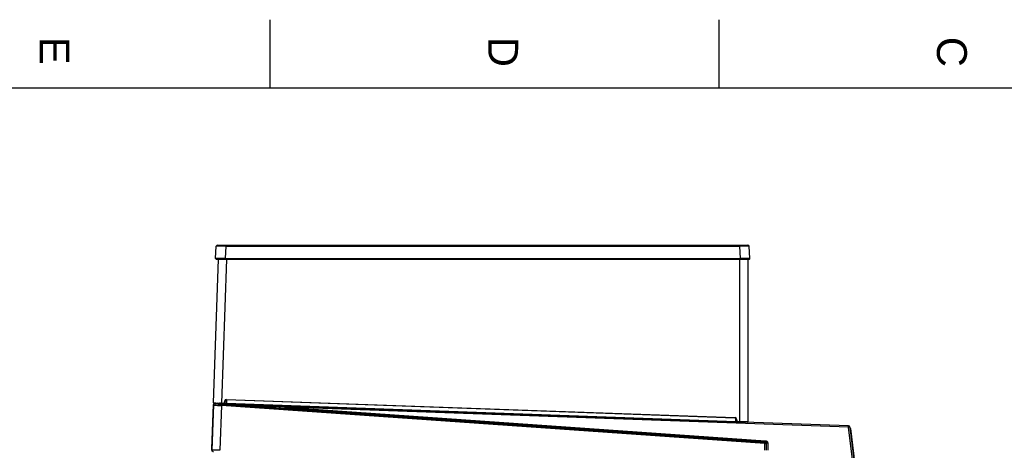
# Model space of a CAD drawing. Header units: millimetres. Extents: x -40 to 419, y 0 to 295.
# Tile 44 of 72: x 181 to 296, y 245 to 295. Entities that reach past the tile are written whole.
import ezdxf

# ---------------------------------------------------------------- set-up
doc = ezdxf.new("R2010")
doc.units = ezdxf.units.MM
for name, color, linetype in [('BW4_CTMPLUS_RL', 7, 'Continuous'), ('Marges', 7, 'Continuous'), ('Standard', 7, 'Continuous')]:
    doc.layers.add(name, color=color, linetype=linetype)

# ---------------------------------------------------------------- blocks, each defined once
blk = doc.blocks.new('SE1')
at = {"layer": 'BW4_CTMPLUS_RL', "color": 7, "linetype": 'Continuous'}
for p, q in [((203.6, 267.06), (203.68, 268.49)), ((203.83, 268.63), (204.79, 268.63)), ((204.79, 268.49), (204.72, 267.06)), ((204.79, 268.63), (264.92, 268.63)), ((204.79, 268.63), (204.79, 268.49)), ((204.79, 268.49), (264.92, 268.49)), ((264.92, 268.63), (265.89, 268.63)), ((264.92, 268.63), (264.92, 268.49)), ((265, 267.06), (264.92, 268.49)), ((266.11, 267.06), (266.04, 268.49)), ((203.35, 250.18), (203.94, 266.98)), ((203.68, 266.98), (204.72, 266.98)), ((203.94, 266.98), (204.87, 266.98)), ((204.87, 266.98), (204.28, 250.14)), ((204.72, 267.06), (265, 267.06)), ((204.72, 266.98), (204.72, 267.06)), ((204.72, 266.98), (265, 266.98)), ((264.93, 266.98), (265.86, 266.98)), ((264.93, 247.98), (264.93, 266.98)), ((265, 266.98), (265, 267.06)), ((265.86, 266.98), (265.86, 247.94)), ((203.46, 250.13), (203.4, 250.13)), ((203.46, 250.11), (203.51, 250.11)), ((203.46, 250.11), (203.48, 250.11)), ((203.5, 250.13), (203.91, 250.11)), ((203.5, 250.12), (265.48, 247.9)), ((203.5, 250.12), (203.92, 250.11)), ((203.5, 250.11), (203.51, 250.11)), ((203.5, 250.11), (203.54, 250.07)), ((204.28, 250.1), (203.97, 250.11)), ((204.42, 250.09), (204.21, 250.1)), ((204.28, 250.01), (204.27, 249.86)), ((204.28, 250.14), (204.54, 250.13)), ((204.28, 250.14), (204.28, 250.1)), ((204.54, 250.09), (204.28, 250.1)), ((204.28, 250.01), (267.86, 245.56)), ((204.54, 250.13), (204.54, 250.09)), ((204.65, 250.23), (204.66, 250.4)), ((204.65, 250.23), (204.69, 250.23)), ((204.66, 250.4), (204.71, 250.39)), ((204.71, 250.39), (204.69, 250.23)), ((204.86, 250.57), (264.37, 248.45)), ((204.86, 250.57), (204.86, 250.53)), ((264.37, 248.4), (204.86, 250.53)), ((204.89, 250.53), (204.88, 250.14)), ((204.88, 250.08), (204.88, 250.14)), ((204.88, 250.14), (264.47, 248.01)), ((264.47, 247.94), (204.88, 250.08)), ((203.16, 244.79), (203.34, 249.97)), ((203.19, 244.63), (203.38, 249.93)), ((203.34, 249.99), (203.34, 249.98)), ((203.34, 249.97), (203.34, 249.98)), ((203.34, 249.98), (203.34, 249.98)), ((203.38, 249.93), (203.34, 249.97)), ((203.34, 249.97), (203.34, 249.97)), ((204.27, 249.86), (204.09, 244.63)), ((267.85, 245.41), (204.27, 249.86)), ((211.72, 249.53), (211.73, 249.68)), ((267.91, 245.6), (211.72, 249.53)), ((265.58, 247.76), (211.73, 249.68)), ((211.73, 249.68), (267.92, 245.75)), ((264.37, 248.45), (264.37, 248.4)), ((264.47, 248.01), (264.46, 248.37)), ((264.47, 247.94), (264.47, 248.01)), ((264.56, 248.27), (264.52, 248.26)), ((264.53, 248.08), (264.52, 248.26)), ((264.58, 248.08), (264.53, 248.08)), ((264.56, 248.27), (264.58, 248.08)), ((264.68, 247.98), (264.93, 247.98)), ((264.68, 247.98), (264.68, 247.94)), ((264.92, 247.93), (264.68, 247.94)), ((264.95, 247.93), (264.84, 247.93)), ((264.93, 247.98), (264.92, 247.93)), ((265.45, 247.91), (264.92, 247.93)), ((265.25, 247.92), (265.48, 247.9)), ((265.26, 247.92), (265.47, 247.91)), ((277.65, 247.48), (265.47, 247.91)), ((277.65, 247.33), (265.58, 247.76)), ((265.58, 247.76), (265.58, 247.76)), ((277.65, 247.33), (277.65, 247.48)), ((277.8, 247.34), (277.65, 247.33)), ((281.07, 219.49), (277.65, 247.33)), ((277.8, 247.34), (281.21, 219.51)), ((277.85, 247.21), (277.81, 247.24)), ((277.82, 247.17), (277.85, 247.21)), ((277.85, 247.21), (277.89, 247.18)), ((277.89, 247.18), (281.26, 219.72)), ((267.85, 245.41), (267.86, 245.56)), ((267.85, 244.63), (267.85, 245.41)), ((267.85, 245.41), (268, 245.41)), ((267.86, 245.56), (267.91, 245.6)), ((267.92, 245.75), (267.91, 245.6)), ((268.05, 245.45), (268, 245.41)), ((268, 245.41), (268, 244.63)), ((268.05, 244.63), (268.05, 245.45)), ((268.2, 245.45), (268.05, 245.45)), ((268.2, 245.45), (268.2, 244.63)), ((203.16, 244.63), (203.16, 244.79)), ((203.16, 244.63), (203.19, 244.63))]:
    blk.add_line(p, q, dxfattribs=at)
for centre, radius, start, end in [((203.83, 268.48), 0.15, 90, 177), ((204.24, 239.49), 29.01, 88.8978, 91.1022), ((265.48, 239.49), 29.01, 88.8978, 91.1022), ((265.89, 268.48), 0.15, 3, 90), ((204.16, 187.38), 79.68, 89.5988, 90.4013), ((203.68, 267.06), 0.075, 177, 270), ((265.55, 187.39), 79.68, 89.5988, 90.4013), ((266.04, 267.06), 0.075, 270, 3), ((203.49, 249.98), 0.15, 87.9525, 175.8392), ((203.5, 249.96), 0.154, 96.3595, 175.3931), ((203.49, 249.97), 0.143, 99.5939, 176.8597), ((203.4, 250.18), 0.0478, 181.3153, 264.6385), ((203.39, 250.17), 0.0383, 168.9385, 250.9205), ((203.4, 250.18), 0.045, 236.1675, 267.9525), ((203.53, 249.92), 0.15, 86.022, 177.978), ((203.49, 249.99), 0.126, 85.6043, 95.8215), ((578.11, 5511.17), 5274.38, 265.92722, 266.01672), ((204.89, 261.24), 11.24, 263.1051, 266.9319), ((260.27, 248.17), 56.55, 177.9672, 178.0251), ((203.81, 250.19), 0.075, 269.3112, 358.7476), ((204.36, 257.16), 7.06, 267.3673, 268.7564), ((204.21, 251.58), 1.42, 264.4974, 268.1455), ((206.37, 292.27), 42.22, 267.3579, 267.9688), ((204.54, 250.24), 0.105, 267.9525, 355), ((204.54, 250.24), 0.15, 267.9525, 355), ((204.86, 250.38), 0.195, 87.9525, 175), ((205.99, 281.33), 31.21, 267.5589, 267.9641), ((204.86, 250.38), 0.15, 87.9525, 175), ((203.49, 249.98), 0.15, 175.8534, 178), ((205.11, 266.27), 16.44, 263.9447, 267.0847), ((264.37, 248.25), 0.195, 5, 87.9525), ((264.37, 248.25), 0.15, 5, 87.9525), ((265.84, 281.25), 33.27, 267.6419, 267.7944), ((266.06, 292.12), 44.2, 267.9427, 268.4096), ((264.68, 248.09), 0.15, 185, 267.9525), ((264.68, 248.09), 0.105, 185, 267.9525), ((264.82, 247.57), 0.363, 86.9476, 88.4221), ((262.82, 172.43), 75.57, 87.6987, 88.4043), ((265.29, 254.06), 6.14, 266.8656, 268.3948), ((265.81, 247.94), 0.045, 267.944, 0.0047), ((265.81, 247.94), 0.045, 267.944, 0.0047), ((277.65, 247.33), 0.15, 7, 87.9525), ((267.9, 245.45), 0.15, 359.9766, 86.0234), ((203.34, 244.63), 0.15, 177.9962, 269.9954), ((203.11, 153.32), 91.31, 89.3844, 89.9493)]:
    blk.add_arc(centre, radius, start, end, dxfattribs=at)
for centre, major_axis, ratio, start_param, end_param in [((203.49, 249.98), (-0.149, 0.005), 0.945584, 4.729838, 4.9516), ((204.32, 250.1), (-0.546, 0.02), 0.017452, 0.763165, 1.031186), ((204.42, 250.16), (-0.0013, -0.0675), 0.687378, 6.171858, 6.259154), ((204.42, 250.09), (0.00748, -0.00027), 0.017452, 1.007602, 2.328795), ((264.94, 247.93), (0.545, -0.019), 0.017452, -1.233258, -0.958042), ((265.47, 247.76), (-0.005, 0.15), 0.699668, 4.663208, 6.234062), ((265.48, 247.76), (-0.005, 0.141), 0.699668, 4.667349, 6.216678), ((267.85, 245.41), (-0.102, 0.11), 0.999715, 3.962039, 5.462739), ((203.31, 244.63), (-0.128, 0.079), 0.999659, 0.518643, 1.3363)]:
    blk.add_ellipse(centre, major_axis=major_axis, ratio=ratio, start_param=start_param, end_param=end_param, dxfattribs=at)
for points, degree, knots in [([(265, 266.98), (265.01, 266.98), (265.03, 266.98), (265.08, 266.98), (265.14, 266.98), (265.21, 266.98), (265.3, 266.98), (265.4, 266.98), (265.49, 266.98), (265.6, 266.98), (265.68, 266.98), (265.73, 266.98), (265.73, 266.98), (265.73, 266.98), (265.73, 266.98), (265.73, 266.98), (265.73, 266.98), (265.73, 266.98), (265.74, 266.98), (265.74, 266.98), (265.74, 266.98), (265.75, 266.98), (265.77, 266.98), (265.81, 266.98), (265.87, 266.98), (265.92, 266.98), (265.96, 266.98), (265.99, 266.98), (266.02, 266.98), (266.03, 266.98), (266.04, 266.98), (266.04, 266.98), (266.04, 266.98)], 3, [0, 0, 0, 0, 0.020069, 0.047608, 0.082622, 0.125122, 0.193087, 0.250144, 0.307268, 0.375119, 0.49992, 0.499935, 0.49995, 0.499981, 0.500042, 0.500164, 0.500408, 0.500896, 0.501873, 0.503826, 0.507732, 0.515544, 0.531169, 0.562415, 0.624893, 0.69274, 0.749868, 0.806921, 0.87489, 0.929885, 0.971583, 1, 1, 1, 1]), ([(203.35, 250.18), (203.35, 250.18), (203.38, 250.18), (203.47, 250.17), (203.54, 250.17), (203.71, 250.16), (203.81, 250.16), (204.04, 250.15), (204.16, 250.15), (204.28, 250.14)], 3, [0, 0, 0, 0, 0.25, 0.25, 0.5, 0.5, 0.75, 0.75, 1, 1, 1, 1]), ([(203.51, 250.11), (203.53, 250.11), (203.58, 250.11), (203.66, 250.11), (203.75, 250.1), (203.86, 250.1), (203.98, 250.09), (204.11, 250.08), (204.35, 250.07), (204.72, 250.05), (205.26, 250.02), (206.03, 249.98), (207.1, 249.92), (208.21, 249.87), (209.22, 249.81), (209.99, 249.77), (210.84, 249.73), (211.41, 249.7), (211.73, 249.68)], 3, [0, 0, 0, 0, 0.008315, 0.018152, 0.029512, 0.042397, 0.056807, 0.072741, 0.090201, 0.144017, 0.20908, 0.285392, 0.42583, 0.6001, 0.68995, 0.793904, 0.882271, 1, 1, 1, 1]), ([(267.92, 245.75), (267.98, 245.75), (268.03, 245.72), (268.08, 245.7), (268.12, 245.66), (268.16, 245.62), (268.18, 245.56), (268.2, 245.51), (268.2, 245.45)], 2, [0, 0, 0, 0.25, 0.25, 0.5, 0.5, 0.75, 0.75, 1, 1, 1])]:
    blk.add_open_spline(points, degree=degree, knots=knots, dxfattribs=at)
blk = doc.blocks.new('SE5')
at = {"layer": 'Marges', "char_height": 3.5, "width": 3.7133, "attachment_point": 1, "rotation": 270}
for s, insert in [('{\\fArial|b0||i0||c0|p34;\\C7;\\H3.5;\\W1.;C}', (291.5, 293)), ('{\\fArial|b0||i0||c0|p34;\\C7;\\H3.5;\\W1.;E}', (186.5, 293)), ('{\\fArial|b0||i0||c0|p34;\\C7;\\H3.5;\\W1.;D}', (239, 293))]:
    blk.add_mtext(s, dxfattribs=dict(at, insert=insert))
blk = doc.blocks.new('SE4')
at = {"layer": 'Marges'}
blk.add_blockref('SE5', (0, 0), dxfattribs=at)

msp = doc.modelspace()

# ---------------------------------------------------------------- linework, layer by layer
at = {"layer": 'Marges', "color": 7, "linetype": 'Continuous'}
for p, q in [((210, 287), (210, 295)), ((262.5, 287), (262.5, 295)), ((410, 287), (10, 287))]:
    msp.add_line(p, q, dxfattribs=at)

# ---------------------------------------------------------------- block references
msp.add_blockref('SE4', (0, 0))
at = {"layer": 'Standard'}
msp.add_blockref('SE1', (0, 0), dxfattribs=at)

doc.saveas('drawing.dxf')
